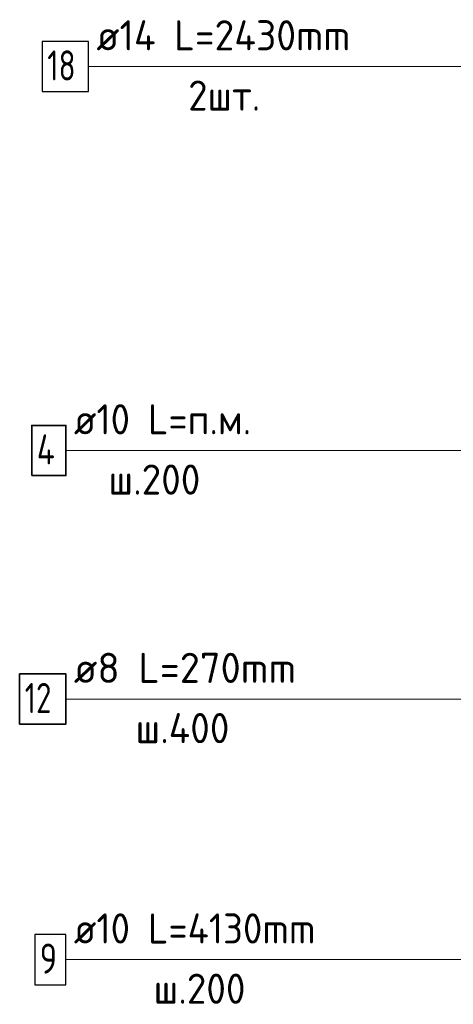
# Model space of a CAD drawing. Header units: millimetres. Extents: x -2995 to 60896, y -2809 to 57831.
# Tile 150 of 169: x 28850 to 29571, y 53618 to 55252. Entities that reach past the tile are written whole.
import ezdxf

# ---------------------------------------------------------------- set-up
doc = ezdxf.new("R2010")
doc.units = ezdxf.units.MM
for name, color, linetype, lineweight in [('Арм.стержн. вертикальными 1', 22, 'Continuous', 35), ('Арм.стержн.горизонт. 1', 180, 'Continuous', 35), ('Арм.стержн.горизонт. 2', 202, 'Continuous', 35)]:
    doc.layers.add(name, color=color, linetype=linetype, lineweight=lineweight)
doc.layers.add('Арм.стержн.Стяжки', color=7, linetype='Continuous', lineweight=35, true_color=0x501e0f)
doc.styles.add('ISOCPEUR', font='ISOCPEUR')

msp = doc.modelspace()

# ---------------------------------------------------------------- linework, layer by layer
at = {"layer": 'Арм.стержн. вертикальными 1', "color": 7, "linetype": 'Continuous', "lineweight": 13, "transparency": 33554687}
msp.add_line((28927.1, 53691.9), (29719, 53691.9), dxfattribs=at)
at = {"layer": 'Арм.стержн. вертикальными 1', "color": 7, "linetype": 'Continuous', "lineweight": 25, "transparency": 33554687}
msp.add_lwpolyline([(28875.4, 53650.3), (28927.1, 53650.3), (28927.1, 53733.6), (28875.4, 53733.6), (28875.4, 53650.3)], dxfattribs=at)
at = {"layer": 'Арм.стержн.горизонт. 1', "color": 7, "linetype": 'Continuous', "lineweight": 13, "transparency": 33554687}
msp.add_line((28927.1, 54536.9), (29632.1, 54536.9), dxfattribs=at)
at = {"layer": 'Арм.стержн.горизонт. 1', "color": 7, "linetype": 'Continuous', "lineweight": 35, "transparency": 33554687}
msp.add_lwpolyline([(28870.4, 54495.3), (28927.1, 54495.3), (28927.1, 54578.6), (28870.4, 54578.6), (28870.4, 54495.3)], dxfattribs=at)
at = {"layer": 'Арм.стержн.горизонт. 2', "color": 7, "linetype": 'Continuous', "lineweight": 13, "transparency": 33554687}
msp.add_line((28964.6, 55174.3), (29717.1, 55174.3), dxfattribs=at)
at = {"layer": 'Арм.стержн.горизонт. 2', "color": 7, "linetype": 'Continuous', "lineweight": 25, "transparency": 33554687}
msp.add_lwpolyline([(28887.9, 55132.6), (28964.6, 55132.6), (28964.6, 55215.9), (28887.9, 55215.9), (28887.9, 55132.6)], dxfattribs=at)
at = {"layer": 'Арм.стержн.Стяжки', "color": 7, "linetype": 'Continuous', "lineweight": 13, "transparency": 33554687}
msp.add_line((28927.1, 54124.4), (29704.6, 54124.4), dxfattribs=at)
at = {"layer": 'Арм.стержн.Стяжки', "color": 7, "linetype": 'Continuous', "lineweight": 35, "transparency": 33554687}
msp.add_lwpolyline([(28850.4, 54082.8), (28927.1, 54082.8), (28927.1, 54166.1), (28850.4, 54166.1), (28850.4, 54082.8)], dxfattribs=at)

# ---------------------------------------------------------------- texts
at = {"layer": 'Арм.стержн. вертикальными 1', "color": 7, "linetype": 'Continuous', "lineweight": 25, "transparency": 33554687, "char_height": 50, "attachment_point": 7, "style": 'ISOCPEUR'}
for s, insert, width in [('\\W0.94;ø10 L=4130mm ', (28940.4, 53718.6), 483.294), ('\\W0.78;9', (28883.8, 53668.6), 54.401), ('\\W0.95;ш.200 ', (29072.9, 53618.6), 218.666)]:
    msp.add_mtext(s, dxfattribs=dict(at, insert=insert, width=width))
at = {"layer": 'Арм.стержн.горизонт. 1', "color": 7, "linetype": 'Continuous', "lineweight": 25, "transparency": 33554687, "char_height": 50, "attachment_point": 7, "style": 'ISOCPEUR'}
for s, insert, width in [('\\W0.94;ø10 L=п.м.', (28940.4, 54563.6), 333.305), ('\\W0.80;4', (28878.8, 54513.6), 59.972), ('\\W0.95;ш.200 ', (28997.9, 54463.6), 218.666)]:
    msp.add_mtext(s, dxfattribs=dict(at, insert=insert, width=width))
at = {"layer": 'Арм.стержн.горизонт. 2', "color": 7, "linetype": 'Continuous', "lineweight": 25, "transparency": 33554687, "char_height": 50, "attachment_point": 7, "style": 'ISOCPEUR'}
for s, insert, width in [('\\W0.96;ø14 L=2430mm ', (28977.9, 55200.9), 498.795), ('\\W0.75;18', (28896.3, 55150.9), 78.713), ('\\W0.94;2шт. ', (29130.4, 55100.9), 193.548)]:
    msp.add_mtext(s, dxfattribs=dict(at, insert=insert, width=width))
at = {"layer": 'Арм.стержн.Стяжки', "color": 7, "linetype": 'Continuous', "lineweight": 25, "transparency": 33554687, "char_height": 50, "attachment_point": 7, "style": 'ISOCPEUR'}
for s, insert, width in [('\\W0.98;ø8 L=270mm ', (28940.4, 54151.1), 429.211), ('\\W0.75;12', (28858.8, 54101.1), 78.713), ('\\W0.95;ш.400 ', (29042.9, 54051.1), 223.706)]:
    msp.add_mtext(s, dxfattribs=dict(at, insert=insert, width=width))

doc.saveas('drawing.dxf')
